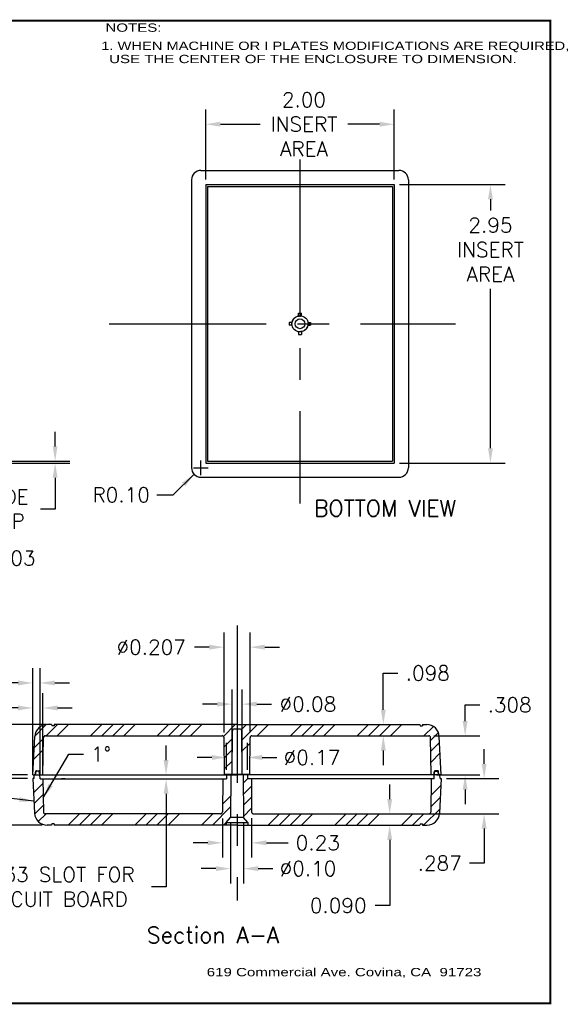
# Model space of a CAD drawing. Extents: x 0.7 to 11, y 0.6 to 8.4.
# Tile 2 of 2: x 6.7 to 11, y 0.6 to 8.4. Entities that reach past the tile are written whole.
import ezdxf
from ezdxf.enums import TextEntityAlignment as Align

# ---------------------------------------------------------------- set-up
doc = ezdxf.new("R2010")
doc.units = 0
doc.header["$MEASUREMENT"] = 0
doc.linetypes.add('CENTER', pattern=[2, 1.25, -0.25, 0.25, -0.25])
doc.linetypes.add('HIDDEN2', pattern=[0.1875, 0.125, -0.0625])
doc.layers.get('0').update_dxf_attribs({"linetype": 'CONTINUOUS'})
doc.layers.get('DEFPOINTS').update_dxf_attribs({"linetype": 'CONTINUOUS'})
for name, color, linetype in [('CN', 7, 'CENTER'), ('DIM', 7, 'CONTINUOUS'), ('F', 4, 'CONTINUOUS'), ('NOTES', 7, 'CONTINUOUS'), ('OBJECT_A', 7, 'CONTINUOUS'), ('OBJECT_B', 7, 'CONTINUOUS'), ('TEXT_1', 7, 'CONTINUOUS')]:
    doc.layers.add(name, color=color, linetype=linetype)
doc.styles.add('ADDRESS', font='swissli.ttf', dxfattribs={"width": 1.3, "height": 0.07})
doc.styles.add('ASHADE', font='simplex.shx')
doc.dimstyles.new('STANDARD_1-1', dxfattribs={"dimscale": 0.65, "dimtxt": 0.18, "dimasz": 0.18, "dimexe": 0.18, "dimexo": 0.0625, "dimgap": 0.09, "dimtad": 0, "dimtih": 1, "dimtoh": 1, "dimzin": 0, "dimdsep": 46, "dimtxsty": 'ASHADE', "dimcen": 0.09, "dimadec": 0, "dimazin": 0, "dimtfac": 1, "dimtdec": 8, "dimtofl": 0, "dimtmove": 0, "dimatfit": 3, "dimfxl": 0, "dimtolj": 1, "dimtzin": 0, "dimarcsym": 0})
doc.dimstyles.new('STANDARD_1-1-333', dxfattribs={"dimscale": 0.65, "dimtxt": 0.18, "dimasz": 0.18, "dimexe": 0.18, "dimexo": 0.0625, "dimgap": 0.09, "dimtad": 0, "dimtih": 1, "dimtoh": 1, "dimlfac": 1.333333, "dimzin": 0, "dimdsep": 46, "dimtxsty": 'ASHADE', "dimcen": 0.09, "dimadec": 0, "dimazin": 0, "dimtfac": 1, "dimtdec": 8, "dimtofl": 0, "dimtmove": 0, "dimatfit": 3, "dimfxl": 0, "dimtolj": 1, "dimtzin": 0, "dimarcsym": 0})

# ---------------------------------------------------------------- blocks, each defined once
blk = doc.blocks.new('*D2')
at = {"color": 0, "linetype": 'ByBlock'}
for p, q in [((11.3856, 23.5056), (12.2272, 23.5056)), ((12.1102, 23.3886), (12.1102, 23.3004)), ((12.1102, 21.4101), (12.1102, 22.6764)), ((11.3856, 21.2931), (12.2272, 21.2931))]:
    blk.add_line(p, q, dxfattribs=at)
for points in [[(12.0907, 23.3886), (12.1297, 23.3886), (12.1102, 23.5056)], [(12.0907, 21.4101), (12.1297, 21.4101), (12.1102, 21.2931)]]:
    blk.add_solid(points, dxfattribs=at)
at = {"layer": 'DEFPOINTS', "color": 0, "linetype": 'ByBlock'}
for p in [(11.3449, 23.5056), (11.3449, 21.2931), (12.1102, 21.2931)]:
    blk.add_point(p, dxfattribs=at)
at = {"color": 0, "linetype": 'ByBlock', "insert": (12.1102, 22.9884), "char_height": 0.117, "attachment_point": 5, "style": 'ASHADE'}
blk.add_mtext('\\A1;2.95\\PINSERT\\PAREA', dxfattribs=at)
blk = doc.blocks.new('*D3')
at = {"color": 0, "linetype": 'ByBlock'}
for p, q in [((8.2177, 6.8271), (8.2177, 7.3832)), ((9.7177, 6.8271), (9.7177, 7.3832)), ((8.3347, 7.2662), (8.6513, 7.2662)), ((9.6007, 7.2662), (9.3477, 7.2662))]:
    blk.add_line(p, q, dxfattribs=at)
for points in [[(8.3347, 7.2857), (8.3347, 7.2467), (8.2177, 7.2662)], [(9.6007, 7.2857), (9.6007, 7.2467), (9.7177, 7.2662)]]:
    blk.add_solid(points, dxfattribs=at)
at = {"layer": 'DEFPOINTS', "color": 0, "linetype": 'ByBlock'}
for p in [(8.2177, 7.2662), (8.2177, 6.7865), (9.7177, 6.7865)]:
    blk.add_point(p, dxfattribs=at)
at = {"color": 0, "linetype": 'ByBlock', "insert": (8.9995, 7.2662), "char_height": 0.117, "attachment_point": 5, "style": 'ASHADE'}
blk.add_mtext('\\A1;2.00\\PINSERT\\PAREA', dxfattribs=at)
blk = doc.blocks.new('*D4')
at = {"color": 0, "linetype": 'ByBlock'}
for p, q in [((6.1302, 21.4251), (6.1302, 21.5421)), ((5.2123, 21.3081), (6.2472, 21.3081)), ((5.2273, 21.2931), (6.2472, 21.2931)), ((6.1302, 21.1761), (6.1302, 20.9275)), ((6.1302, 20.9275), (6.0132, 20.9275))]:
    blk.add_line(p, q, dxfattribs=at)
for points in [[(6.1107, 21.4251), (6.1497, 21.4251), (6.1302, 21.3081)], [(6.1107, 21.1761), (6.1497, 21.1761), (6.1302, 21.2931)]]:
    blk.add_solid(points, dxfattribs=at)
at = {"layer": 'DEFPOINTS', "color": 0, "linetype": 'ByBlock'}
for p in [(5.1717, 21.3081), (5.1867, 21.2931), (6.1302, 21.3081)]:
    blk.add_point(p, dxfattribs=at)
at = {"color": 0, "linetype": 'ByBlock', "insert": (5.523, 20.9275), "char_height": 0.117, "attachment_point": 5, "style": 'ASHADE'}
blk.add_mtext('\\A1;0.02 WIDE\\P.01 DEEP', dxfattribs=at)
blk = doc.blocks.new('*D5')
at = {"color": 0, "linetype": 'ByBlock'}
for p, q in [((5.9869, 19.3524), (5.9869, 19.4694)), ((5.9869, 19.4694), (6.1039, 19.4694)), ((5.8817, 19.2354), (6.1039, 19.2354)), ((5.8817, 19.2129), (6.1039, 19.2129)), ((5.9869, 19.0959), (5.9869, 18.9789))]:
    blk.add_line(p, q, dxfattribs=at)
for points in [[(5.9674, 19.3524), (6.0064, 19.3524), (5.9869, 19.2354)], [(5.9674, 19.0959), (6.0064, 19.0959), (5.9869, 19.2129)]]:
    blk.add_solid(points, dxfattribs=at)
at = {"layer": 'DEFPOINTS', "color": 0, "linetype": 'ByBlock'}
for p in [(5.8411, 19.2354), (5.8411, 19.2129), (5.9869, 19.2129)]:
    blk.add_point(p, dxfattribs=at)
at = {"color": 0, "linetype": 'ByBlock', "insert": (6.3407, 19.4694), "char_height": 0.117, "attachment_point": 5, "style": 'ASHADE'}
blk.add_mtext('\\A1;0.03', dxfattribs=at)
blk = doc.blocks.new('*D7')
at = {"color": 0, "linetype": 'ByBlock'}
for p, q in [((7.0553, 2.4731), (7.0553, 3.0811)), ((7.1353, 2.4731), (7.1353, 3.0811)), ((6.9383, 2.9641), (6.6235, 2.9641)), ((7.2523, 2.9641), (7.3693, 2.9641))]:
    blk.add_line(p, q, dxfattribs=at)
for points in [[(6.9383, 2.9836), (6.9383, 2.9446), (7.0553, 2.9641)], [(7.2523, 2.9836), (7.2523, 2.9446), (7.1353, 2.9641)]]:
    blk.add_solid(points, dxfattribs=at)
at = {"layer": 'DEFPOINTS', "color": 0, "linetype": 'ByBlock'}
for p in [(7.0553, 2.9641), (7.0553, 2.4324), (7.1353, 2.4324)]:
    blk.add_point(p, dxfattribs=at)
at = {"color": 0, "linetype": 'ByBlock', "insert": (6.331, 2.9641), "char_height": 0.117, "attachment_point": 5, "style": 'ASHADE'}
blk.add_mtext('\\A1;0.080', dxfattribs=at)
blk = doc.blocks.new('*D8')
at = {"color": 0, "linetype": 'ByBlock'}
for p, q in [((8.3837, 2.4437), (8.3837, 2.6583)), ((8.5507, 2.4437), (8.5507, 2.6583)), ((8.2667, 2.5413), (8.1497, 2.5413)), ((8.6677, 2.5413), (8.7847, 2.5413))]:
    blk.add_line(p, q, dxfattribs=at)
for points in [[(8.2667, 2.5608), (8.2667, 2.5218), (8.3837, 2.5413)], [(8.6677, 2.5608), (8.6677, 2.5218), (8.5507, 2.5413)]]:
    blk.add_solid(points, dxfattribs=at)
at = {"layer": 'DEFPOINTS', "color": 0, "linetype": 'ByBlock'}
for p in [(8.5507, 2.5413), (8.3837, 2.4031), (8.5507, 2.4031)]:
    blk.add_point(p, dxfattribs=at)
at = {"color": 0, "linetype": 'ByBlock', "insert": (9.0633, 2.5413), "char_height": 0.117, "attachment_point": 5, "style": 'ASHADE'}
blk.add_mtext('\\A1;∅0.17', dxfattribs=at)
blk = doc.blocks.new('*D9')
at = {"color": 0, "linetype": 'ByBlock'}
for p, q in [((10.2571, 18.9263), (10.2571, 19.5596)), ((10.3371, 18.9263), (10.3371, 19.5596)), ((10.1401, 19.4426), (10.0231, 19.4426)), ((10.4541, 19.4426), (10.5711, 19.4426))]:
    blk.add_line(p, q, dxfattribs=at)
for points in [[(10.1401, 19.4621), (10.1401, 19.4231), (10.2571, 19.4426)], [(10.4541, 19.4621), (10.4541, 19.4231), (10.3371, 19.4426)]]:
    blk.add_solid(points, dxfattribs=at)
at = {"layer": 'DEFPOINTS', "color": 0, "linetype": 'ByBlock'}
for p in [(10.3371, 19.4426), (10.2571, 18.8856), (10.3371, 18.8856)]:
    blk.add_point(p, dxfattribs=at)
at = {"color": 0, "linetype": 'ByBlock', "insert": (10.8609, 19.4426), "char_height": 0.117, "attachment_point": 5, "style": 'ASHADE'}
blk.add_mtext('\\A1;∅0.08', dxfattribs=at)
blk = doc.blocks.new('*D10')
at = {"color": 0, "linetype": 'ByBlock'}
for p, q in [((8.6286, 2.0537), (8.6286, 1.5702)), ((8.732, 2.0537), (8.732, 1.5702)), ((8.5116, 1.6872), (8.3946, 1.6872)), ((8.849, 1.6872), (8.966, 1.6872))]:
    blk.add_line(p, q, dxfattribs=at)
for points in [[(8.5116, 1.7067), (8.5116, 1.6677), (8.6286, 1.6872)], [(8.849, 1.7067), (8.849, 1.6677), (8.732, 1.6872)]]:
    blk.add_solid(points, dxfattribs=at)
at = {"layer": 'DEFPOINTS', "color": 0, "linetype": 'ByBlock'}
for p in [(8.6286, 2.0943), (8.732, 2.0943), (8.732, 1.6872)]:
    blk.add_point(p, dxfattribs=at)
at = {"color": 0, "linetype": 'ByBlock', "insert": (9.2446, 1.6872), "char_height": 0.117, "attachment_point": 5, "style": 'ASHADE'}
blk.add_mtext('\\A1;∅0.10', dxfattribs=at)
blk = doc.blocks.new('*D11')
at = {"color": 0, "linetype": 'ByBlock'}
for p, q in [((7.9029, 2.5201), (7.9029, 2.6371)), ((7.3157, 2.4031), (8.0199, 2.4031)), ((7.3157, 2.3701), (8.0199, 2.3701)), ((7.9029, 2.2531), (7.9029, 1.5129)), ((7.9029, 1.5129), (7.7859, 1.5129))]:
    blk.add_line(p, q, dxfattribs=at)
for points in [[(7.8834, 2.5201), (7.9224, 2.5201), (7.9029, 2.4031)], [(7.8834, 2.2531), (7.9224, 2.2531), (7.9029, 2.3701)]]:
    blk.add_solid(points, dxfattribs=at)
at = {"layer": 'DEFPOINTS', "color": 0, "linetype": 'ByBlock'}
for p in [(7.2751, 2.4031), (7.2751, 2.3701), (7.9029, 2.3701)]:
    blk.add_point(p, dxfattribs=at)
at = {"color": 0, "linetype": 'ByBlock', "insert": (7.0059, 1.5129), "char_height": 0.117, "attachment_point": 5, "style": 'ASHADE'}
blk.add_mtext('\\A1;0.033 SLOT FOR\\PCIRCUIT BOARD', dxfattribs=at)
blk = doc.blocks.new('*D12')
at = {"color": 0, "linetype": 'ByBlock'}
for p, q in [((8.1802, 4.7848), (8.1802, 4.9018)), ((7.9578, 4.6288), (8.1262, 4.7913)), ((8.1217, 4.8433), (8.2387, 4.8433)), ((7.8296, 4.6288), (7.9578, 4.6288))]:
    blk.add_line(p, q, dxfattribs=at)
blk.add_solid([(8.0284, 4.7241), (8.0555, 4.696), (8.1262, 4.7913)], dxfattribs=at)
at = {"layer": 'DEFPOINTS', "color": 0, "linetype": 'ByBlock'}
for p in [(8.1262, 4.7913), (8.1802, 4.8433)]:
    blk.add_point(p, dxfattribs=at)
at = {"color": 0, "linetype": 'ByBlock', "insert": (7.5455, 4.6288), "char_height": 0.117, "attachment_point": 5, "style": 'ASHADE'}
blk.add_mtext('\\A1;R0.10', dxfattribs=at)
blk = doc.blocks.new('*D20')
at = {"color": 0, "linetype": 'ByBlock'}
for p, q in [((9.6305, 2.9201), (9.6305, 3.2123)), ((9.6305, 3.2123), (9.7475, 3.2123)), ((9.637, 2.8031), (9.7475, 2.8031)), ((9.637, 2.7131), (9.7475, 2.7131)), ((9.6305, 2.5961), (9.6305, 2.4791))]:
    blk.add_line(p, q, dxfattribs=at)
for points in [[(9.611, 2.9201), (9.65, 2.9201), (9.6305, 2.8031)], [(9.611, 2.5961), (9.65, 2.5961), (9.6305, 2.7131)]]:
    blk.add_solid(points, dxfattribs=at)
at = {"layer": 'DEFPOINTS', "color": 0, "linetype": 'ByBlock'}
for p in [(9.5963, 2.8031), (9.5963, 2.7131), (9.6305, 2.7131)]:
    blk.add_point(p, dxfattribs=at)
at = {"color": 0, "linetype": 'ByBlock', "insert": (9.9842, 3.2123), "char_height": 0.117, "attachment_point": 5, "style": 'ASHADE'}
blk.add_mtext('\\A1;.098', dxfattribs=at)
blk = doc.blocks.new('*D21')
at = {"color": 0, "linetype": 'ByBlock'}
for p, q in [((8.5641, 2.0867), (8.5641, 1.7754)), ((8.7964, 2.0887), (8.7964, 1.7754)), ((8.4471, 1.8924), (8.3301, 1.8924)), ((8.9134, 1.8924), (9.0862, 1.8924))]:
    blk.add_line(p, q, dxfattribs=at)
for points in [[(8.4471, 1.9119), (8.4471, 1.8729), (8.5641, 1.8924)], [(8.9134, 1.9119), (8.9134, 1.8729), (8.7964, 1.8924)]]:
    blk.add_solid(points, dxfattribs=at)
at = {"layer": 'DEFPOINTS', "color": 0, "linetype": 'ByBlock'}
for p in [(8.5641, 2.1273), (8.7964, 2.1293), (8.7964, 1.8924)]:
    blk.add_point(p, dxfattribs=at)
at = {"color": 0, "linetype": 'ByBlock', "insert": (9.3229, 1.8924), "char_height": 0.117, "attachment_point": 5, "style": 'ASHADE'}
blk.add_mtext('\\A1;0.23', dxfattribs=at)
blk = doc.blocks.new('A$C58B85AA6')
at = {"layer": 'NOTES', "color": 7, "style": 'ADDRESS', "width": 1.3}
for s, p in [('NOTES:', (0.1312, 0.3115)), ('1. WHEN MACHINE OR I PLATES MODIFICATIONS ARE REQUIRED,', (0.0976, 0.1671)), ('   USE THE CENTER OF THE ENCLOSURE TO DIMENSION.', (0.0609, 0.0622))]:
    blk.add_text(s, height=0.066, dxfattribs=at).set_placement(p)
blk = doc.blocks.new('*D23')
at = {"color": 0, "linetype": 'ByBlock'}
for p, q in [((7.0553, 2.4431), (7.0553, 3.2797)), ((7.1136, 2.4401), (7.1136, 3.2797)), ((6.9383, 3.1627), (6.6006, 3.1627)), ((7.2306, 3.1627), (7.3476, 3.1627))]:
    blk.add_line(p, q, dxfattribs=at)
for points in [[(6.9383, 3.1822), (6.9383, 3.1432), (7.0553, 3.1627)], [(7.2306, 3.1822), (7.2306, 3.1432), (7.1136, 3.1627)]]:
    blk.add_solid(points, dxfattribs=at)
at = {"layer": 'DEFPOINTS', "color": 0, "linetype": 'ByBlock'}
for p in [(7.1136, 3.1627), (7.0553, 2.4024), (7.1136, 2.3994)]:
    blk.add_point(p, dxfattribs=at)
at = {"color": 0, "linetype": 'ByBlock', "insert": (6.3666, 3.1627), "char_height": 0.117, "attachment_point": 5, "style": 'ASHADE'}
blk.add_mtext('\\A1;0.06', dxfattribs=at)
blk = doc.blocks.new('*D24')
at = {"color": 0, "linetype": 'ByBlock'}
for p, q in [((8.5767, 2.7682), (8.5767, 3.5641)), ((8.7838, 2.7682), (8.7838, 3.5641)), ((8.4597, 3.4471), (8.3427, 3.4471)), ((8.9008, 3.4471), (9.0178, 3.4471))]:
    blk.add_line(p, q, dxfattribs=at)
for points in [[(8.4597, 3.4666), (8.4597, 3.4276), (8.5767, 3.4471)], [(8.9008, 3.4666), (8.9008, 3.4276), (8.7838, 3.4471)]]:
    blk.add_solid(points, dxfattribs=at)
at = {"layer": 'DEFPOINTS', "color": 0, "linetype": 'ByBlock'}
for p in [(8.7838, 3.4471), (8.5767, 2.7276), (8.7838, 2.7276)]:
    blk.add_point(p, dxfattribs=at)
at = {"color": 0, "linetype": 'ByBlock', "insert": (7.9973, 3.4471), "char_height": 0.117, "attachment_point": 5, "style": 'ASHADE'}
blk.add_mtext('\\A1;∅0.207', dxfattribs=at)
blk = doc.blocks.new('*D25')
at = {"color": 0, "linetype": 'ByBlock'}
for p, q in [((10.4328, 2.4901), (10.4328, 2.6071)), ((10.1328, 2.3731), (10.5498, 2.3731)), ((9.9933, 2.0931), (10.5498, 2.0931)), ((10.4328, 1.9761), (10.4328, 1.7009)), ((10.4328, 1.7009), (10.3158, 1.7009))]:
    blk.add_line(p, q, dxfattribs=at)
for points in [[(10.4133, 2.4901), (10.4523, 2.4901), (10.4328, 2.3731)], [(10.4133, 1.9761), (10.4523, 1.9761), (10.4328, 2.0931)]]:
    blk.add_solid(points, dxfattribs=at)
at = {"layer": 'DEFPOINTS', "color": 0, "linetype": 'ByBlock'}
for p in [(10.0922, 2.3731), (9.9527, 2.0931), (10.4328, 2.0931)]:
    blk.add_point(p, dxfattribs=at)
at = {"color": 0, "linetype": 'ByBlock', "insert": (10.079, 1.7009), "char_height": 0.117, "attachment_point": 5, "style": 'ASHADE'}
blk.add_mtext('\\A1;.287', dxfattribs=at)
blk = doc.blocks.new('*D26')
at = {"color": 0, "linetype": 'ByBlock'}
for p, q in [((10.2817, 2.8301), (10.2817, 2.9595)), ((10.2817, 2.9595), (10.3987, 2.9595)), ((10.0327, 2.7131), (10.3987, 2.7131)), ((10.0528, 2.4031), (10.3987, 2.4031)), ((10.2817, 2.2861), (10.2817, 2.1691))]:
    blk.add_line(p, q, dxfattribs=at)
for points in [[(10.2622, 2.8301), (10.3012, 2.8301), (10.2817, 2.7131)], [(10.2622, 2.2861), (10.3012, 2.2861), (10.2817, 2.4031)]]:
    blk.add_solid(points, dxfattribs=at)
at = {"layer": 'DEFPOINTS', "color": 0, "linetype": 'ByBlock'}
for p in [(9.9921, 2.7131), (10.2817, 2.7131), (10.0122, 2.4031)]:
    blk.add_point(p, dxfattribs=at)
at = {"color": 0, "linetype": 'ByBlock', "insert": (10.6355, 2.9595), "char_height": 0.117, "attachment_point": 5, "style": 'ASHADE'}
blk.add_mtext('\\A1;.308', dxfattribs=at)
blk = doc.blocks.new('*D27')
at = {"color": 0, "linetype": 'ByBlock'}
for p, q in [((6.8016, 2.3731), (5.7776, 2.3731)), ((5.8946, 2.2561), (5.8946, 2.1201)), ((6.9159, 2.0031), (5.7776, 2.0031)), ((5.8946, 2.0031), (5.8946, 1.86)), ((5.8946, 1.86), (5.7776, 1.86))]:
    blk.add_line(p, q, dxfattribs=at)
for points in [[(5.8751, 2.2561), (5.9141, 2.2561), (5.8946, 2.3731)], [(5.8751, 2.1201), (5.9141, 2.1201), (5.8946, 2.0031)]]:
    blk.add_solid(points, dxfattribs=at)
at = {"layer": 'DEFPOINTS', "color": 0, "linetype": 'ByBlock'}
for p in [(6.8422, 2.3731), (5.8946, 2.0031), (6.9565, 2.0031)]:
    blk.add_point(p, dxfattribs=at)
at = {"color": 0, "linetype": 'ByBlock', "insert": (5.5408, 1.86), "char_height": 0.117, "attachment_point": 5, "style": 'ASHADE'}
blk.add_mtext('\\A1;.380', dxfattribs=at)
blk = doc.blocks.new('*D28')
at = {"color": 0, "linetype": 'ByBlock'}
for p, q in [((5.112, 2.8031), (5.112, 2.9704)), ((5.112, 2.9704), (5.229, 2.9704)), ((6.9516, 2.8031), (4.995, 2.8031)), ((5.112, 2.5201), (5.112, 2.6861)), ((6.8016, 2.4031), (4.995, 2.4031))]:
    blk.add_line(p, q, dxfattribs=at)
for points in [[(5.0925, 2.6861), (5.1315, 2.6861), (5.112, 2.8031)], [(5.0925, 2.5201), (5.1315, 2.5201), (5.112, 2.4031)]]:
    blk.add_solid(points, dxfattribs=at)
at = {"layer": 'DEFPOINTS', "color": 0, "linetype": 'ByBlock'}
for p in [(5.112, 2.8031), (6.9922, 2.8031), (6.8422, 2.4031)]:
    blk.add_point(p, dxfattribs=at)
at = {"color": 0, "linetype": 'ByBlock', "insert": (5.5215, 2.9704), "char_height": 0.117, "attachment_point": 5, "style": 'ASHADE'}
blk.add_mtext('\\A1;0.400', dxfattribs=at)
blk = doc.blocks.new('*D29')
at = {"color": 0, "linetype": 'ByBlock'}
for p, q in [((9.6816, 2.2101), (9.6816, 2.3271)), ((9.6398, 2.0931), (9.7986, 2.0931)), ((9.6398, 2.0031), (9.7986, 2.0031)), ((9.6816, 1.8861), (9.6816, 1.3647)), ((9.6816, 1.3647), (9.5646, 1.3647))]:
    blk.add_line(p, q, dxfattribs=at)
for points in [[(9.6621, 2.2101), (9.7011, 2.2101), (9.6816, 2.0931)], [(9.6621, 1.8861), (9.7011, 1.8861), (9.6816, 2.0031)]]:
    blk.add_solid(points, dxfattribs=at)
at = {"layer": 'DEFPOINTS', "color": 0, "linetype": 'ByBlock'}
for p in [(9.5991, 2.0931), (9.5991, 2.0031), (9.6816, 2.0031)]:
    blk.add_point(p, dxfattribs=at)
at = {"color": 0, "linetype": 'ByBlock', "insert": (9.2721, 1.3647), "char_height": 0.117, "attachment_point": 5, "style": 'ASHADE'}
blk.add_mtext('\\A1;0.090', dxfattribs=at)

msp = doc.modelspace()

# ---------------------------------------------------------------- hatches: boundary and pattern name
at = {"layer": 'TEXT_1'}
h = msp.add_hatch(dxfattribs=at)
h.set_pattern_fill('ANSI34', color=256, scale=0.5, style=0)
h.set_pattern_definition([(45, (-0.21307, -0.02937), (-0.265165, 0.265165), []), (45, (-0.1247, -0.02937), (-0.265165, 0.265165), []), (45, (-0.0363, -0.02937), (-0.265165, 0.265165), []), (45, (0.0521, -0.02937), (-0.265165, 0.265165), [])])
h.paths.add_polyline_path([(8.4453, 2.7671), (8.4672, 2.7671), (8.4672, 2.8031), (7.0122, 2.8031), (7.0113, 2.7931), (6.9931, 2.7931), (6.9922, 2.8031), (6.9581, 2.8031, 0.39896), (6.8582, 2.7083), (6.8422, 2.4031), (6.8608, 2.4031), (6.8659, 2.4319, -0.36397), (6.8708, 2.4361), (6.8918, 2.4361, -0.36397), (6.8967, 2.4319), (6.9018, 2.4031), (6.9222, 2.4031), (6.9274, 2.6983, -0.409111), (6.9424, 2.7131), (8.3487, 2.7131, -0.41163), (8.3637, 2.6982), (8.3662, 2.408), (8.4272, 2.408), (8.4303, 2.7522, -0.411631)])
h.paths.add_polyline_path([(9.9764, 2.8031), (9.9422, 2.8031), (9.9413, 2.7931), (9.9231, 2.7931), (9.9222, 2.8031), (8.4672, 2.8031), (8.4672, 2.7671), (8.4892, 2.7671, -0.411631), (8.5042, 2.7522), (8.5072, 2.408), (8.5682, 2.408), (8.5708, 2.6982, -0.41163), (8.5858, 2.7131), (9.9921, 2.7131, -0.409111), (10.0071, 2.6983), (10.0122, 2.4031), (10.0326, 2.4031), (10.0377, 2.4319, -0.36397), (10.0427, 2.4361), (10.0636, 2.4361, -0.36397), (10.0686, 2.4319), (10.0736, 2.4031), (10.0806, 2.4031), (10.0922, 2.4031), (10.0762, 2.7083, 0.39896)])
h.paths.add_polyline_path([(10.0778, 2.0978), (10.0922, 2.3731), (10.0822, 2.3731), (10.0806, 2.4031), (10.0706, 2.4031), (10.0356, 2.4031), (10.0339, 2.3701), (10.0121, 2.3701), (10.0075, 2.1078, -0.409111), (9.9925, 2.0931), (8.5983, 2.0931, -0.41166), (8.5833, 2.1079), (8.581, 2.3701), (8.551, 2.3701), (8.5507, 2.4031), (8.516, 2.4031), (8.5189, 2.0649), (8.5532, 2.0241), (8.5532, 2.0031), (9.9222, 2.0031), (9.9231, 2.0131), (9.9413, 2.0131), (9.9422, 2.0031), (9.9779, 2.0031, 0.39896)])
h.paths.add_polyline_path([(8.4155, 2.0649), (8.4185, 2.4031), (8.3837, 2.4031), (8.3834, 2.3701), (8.3534, 2.3701), (8.3511, 2.1079, -0.41166), (8.3361, 2.0931), (6.942, 2.0931, -0.409111), (6.927, 2.1078), (6.9224, 2.3701), (6.9005, 2.3701), (6.8988, 2.4031), (6.8538, 2.4031), (6.8522, 2.3731), (6.8422, 2.3731), (6.8566, 2.0978, 0.39896), (6.9565, 2.0031), (6.9922, 2.0031), (6.9931, 2.0131), (7.0113, 2.0131), (7.0122, 2.0031), (8.3812, 2.0031), (8.3812, 2.0241)])

# ---------------------------------------------------------------- linework, layer by layer
at = {"layer": 'CN'}
for p, q in [((8.9677, 7.2932), (8.9677, 4.5597)), ((7.4493, 5.9871), (10.2062, 5.9871)), ((8.4672, 3.5899), (8.4672, 1.4048))]:
    msp.add_line(p, q, dxfattribs=at)
at = {"layer": 'F', "color": 7, "const_width": 0.0151}
msp.add_lwpolyline([(0.6846, 8.3962), (10.9596, 8.3962), (10.9596, 0.5873), (0.6846, 0.5873)], close=True, dxfattribs=at)
at = {"layer": 'OBJECT_A'}
for p, q in [((8.1802, 7.2058), (9.7552, 7.2058)), ((8.1052, 7.1308), (8.1052, 4.8433)), ((9.8302, 7.1308), (9.8302, 4.8433)), ((8.2177, 7.0933), (8.2177, 4.8808)), ((8.2177, 7.0933), (9.7177, 7.0933)), ((8.2327, 7.0783), (8.2327, 4.8958)), ((8.2327, 7.0783), (9.7027, 7.0783)), ((9.7027, 7.0783), (9.7027, 4.8958)), ((9.7177, 7.0933), (9.7177, 4.8808)), ((8.2177, 4.8808), (9.7177, 4.8808)), ((8.2327, 4.8958), (9.7027, 4.8958)), ((8.1802, 4.7683), (9.7552, 4.7683)), ((6.8638, 2.4031), (6.8684, 2.4289)), ((6.8893, 2.4331), (6.8733, 2.4331)), ((6.8988, 2.4031), (6.8942, 2.4289)), ((10.0356, 2.4031), (10.0402, 2.4289)), ((10.0451, 2.4331), (10.0612, 2.4331)), ((10.0706, 2.4031), (10.0661, 2.4289)), ((6.8522, 2.3731), (6.8422, 2.3731)), ((6.8422, 2.3731), (6.8566, 2.0978)), ((6.8522, 2.3731), (6.8538, 2.4031)), ((6.8638, 2.4031), (6.8538, 2.4031)), ((6.8988, 2.4031), (8.4672, 2.4031)), ((6.9005, 2.3701), (6.8988, 2.4031)), ((6.9005, 2.3701), (8.3834, 2.3701)), ((6.9224, 2.3701), (6.927, 2.1078)), ((7.0697, 2.3701), (7.0997, 2.3701)), ((7.0997, 2.3701), (7.0697, 2.3701)), ((8.3534, 2.3701), (8.3511, 2.1079)), ((8.3837, 2.4031), (8.3834, 2.3701)), ((8.4185, 2.4031), (8.4155, 2.0649)), ((10.0356, 2.4031), (8.4672, 2.4031)), ((8.516, 2.4031), (8.5189, 2.0649)), ((8.5507, 2.4031), (8.551, 2.3701)), ((10.0339, 2.3701), (8.551, 2.3701)), ((8.581, 2.3701), (8.5833, 2.1079)), ((10.0121, 2.3701), (10.0075, 2.1078)), ((10.0339, 2.3701), (10.0356, 2.4031)), ((10.0706, 2.4031), (10.0806, 2.4031)), ((10.0922, 2.3731), (10.0778, 2.0978)), ((10.0822, 2.3731), (10.0806, 2.4031)), ((10.0822, 2.3731), (10.0922, 2.3731)), ((8.3812, 2.0241), (8.4155, 2.0649)), ((8.5189, 2.0649), (8.4155, 2.0649)), ((8.5532, 2.0241), (8.5189, 2.0649)), ((6.9922, 2.0031), (6.9565, 2.0031)), ((6.9931, 2.0131), (6.9922, 2.0031)), ((7.0113, 2.0131), (6.9931, 2.0131)), ((7.0113, 2.0131), (7.0122, 2.0031)), ((8.4672, 2.0031), (7.0122, 2.0031)), ((8.3812, 2.0241), (8.3812, 2.0031)), ((8.3812, 2.0241), (8.5532, 2.0241)), ((8.4672, 2.0031), (9.9222, 2.0031)), ((8.5532, 2.0241), (8.5532, 2.0031)), ((9.9231, 2.0131), (9.9222, 2.0031)), ((9.9231, 2.0131), (9.9413, 2.0131)), ((9.9413, 2.0131), (9.9422, 2.0031)), ((9.9422, 2.0031), (9.9779, 2.0031))]:
    msp.add_line(p, q, dxfattribs=at)
at = {"layer": 'OBJECT_A', "linetype": 'HIDDEN2', "ltscale": 0.25}
for p, q in [((8.9564, 6.0722), (8.9789, 6.0722)), ((8.9564, 6.0487), (8.9564, 6.0722)), ((8.9789, 6.0487), (8.9789, 6.0722)), ((8.8825, 5.9983), (8.8825, 5.9758)), ((8.9061, 5.9983), (8.8825, 5.9983)), ((8.9061, 5.9758), (8.8825, 5.9758)), ((9.0293, 5.9983), (9.0528, 5.9983)), ((9.0293, 5.9758), (9.0528, 5.9758)), ((9.0528, 5.9983), (9.0528, 5.9758)), ((8.9564, 5.9255), (8.9564, 5.902)), ((8.9564, 5.902), (8.9789, 5.902)), ((8.9789, 5.9255), (8.9789, 5.902))]:
    msp.add_line(p, q, dxfattribs=at)
at = {"layer": 'OBJECT_A'}
for radius in [0.0645, 0.0388]:
    msp.add_circle((8.9677, 5.9871), radius, dxfattribs=at)
at = {"layer": 'OBJECT_A', "linetype": 'HIDDEN2', "ltscale": 0.5}
msp.add_circle((8.9677, 5.9871), 0.0626, dxfattribs=at)
at = {"layer": 'OBJECT_A', "linetype": 'HIDDEN2', "ltscale": 0.25}
msp.add_circle((8.9677, 5.9871), 0.0626, dxfattribs=at)
at = {"layer": 'OBJECT_A'}
for centre, radius, start, end in [((8.1802, 7.1308), 0.075, 90, 180), ((9.7552, 7.1308), 0.075, 0, 90), ((8.1802, 4.8433), 0.075, 180, 270), ((9.7552, 4.8433), 0.075, 270, 0), ((6.8733, 2.4281), 0.005, 90, 170), ((6.8893, 2.4281), 0.005, 10, 90), ((10.0451, 2.4281), 0.005, 90, 170), ((10.0612, 2.4281), 0.005, 10, 90), ((6.9565, 2.1031), 0.1, 183, 270), ((9.9779, 2.1031), 0.1, 270, 357)]:
    msp.add_arc(centre, radius, start, end, dxfattribs=at)
at = {"layer": 'OBJECT_B'}
for p, q in [((6.9922, 2.8031), (6.9581, 2.8031)), ((6.9922, 2.8031), (6.9931, 2.7931)), ((7.0113, 2.7931), (6.9931, 2.7931)), ((7.0122, 2.8031), (7.0113, 2.7931)), ((8.4672, 2.8031), (7.0122, 2.8031)), ((8.4272, 2.4081), (8.4303, 2.7522)), ((8.4892, 2.7671), (8.4453, 2.7671)), ((8.4672, 2.8031), (9.9222, 2.8031)), ((8.5072, 2.4081), (8.5042, 2.7522)), ((9.9222, 2.8031), (9.9231, 2.7931)), ((9.9231, 2.7931), (9.9413, 2.7931)), ((9.9422, 2.8031), (9.9413, 2.7931)), ((9.9422, 2.8031), (9.9764, 2.8031)), ((6.8422, 2.4031), (6.8582, 2.7083)), ((6.9222, 2.4031), (6.9274, 2.6983)), ((6.9424, 2.7131), (8.3487, 2.7131)), ((8.3662, 2.408), (8.3637, 2.6982)), ((8.5682, 2.408), (8.5708, 2.6982)), ((8.5858, 2.7131), (9.9921, 2.7131)), ((10.0122, 2.4031), (10.0071, 2.6983)), ((10.0922, 2.4031), (10.0762, 2.7083)), ((6.8608, 2.4031), (6.8659, 2.4319)), ((6.8708, 2.4361), (6.8918, 2.4361)), ((6.9018, 2.4031), (6.8967, 2.4319)), ((10.0326, 2.4031), (10.0377, 2.4319)), ((10.0636, 2.4361), (10.0427, 2.4361)), ((10.0736, 2.4031), (10.0686, 2.4319)), ((6.8422, 2.4031), (8.4672, 2.4031)), ((8.3662, 2.408), (8.5682, 2.408)), ((10.0922, 2.4031), (8.4672, 2.4031)), ((8.3361, 2.0931), (6.942, 2.0931)), ((8.5983, 2.0931), (9.9925, 2.0931))]:
    msp.add_line(p, q, dxfattribs=at)
for centre, radius, start, end in [((6.9581, 2.7031), 0.1, 90, 177), ((8.4453, 2.7521), 0.015, 90, 179.49437), ((8.4892, 2.7521), 0.015, 0.50563, 90), ((9.9764, 2.7031), 0.1, 3, 90), ((6.9424, 2.6981), 0.015, 90, 179), ((8.3487, 2.6981), 0.015, 0.50595, 90), ((8.5858, 2.6981), 0.015, 90, 179.49405), ((9.9921, 2.6981), 0.015, 1, 90), ((6.8708, 2.4311), 0.005, 90, 170), ((6.8918, 2.4311), 0.005, 10, 90), ((10.0427, 2.4311), 0.005, 90, 170), ((10.0636, 2.4311), 0.005, 10, 90)]:
    msp.add_arc(centre, radius, start, end, dxfattribs=at)
at = {"layer": 'TEXT_1'}
for p, q in [((8.3621, 2.6726), (8.3639, 2.6726)), ((8.3496, 2.1335), (8.3514, 2.1335))]:
    msp.add_line(p, q, dxfattribs=at)
for centre, start, end in [((6.942, 2.1081), 181, 270), ((8.3361, 2.1081), 270, 359.5), ((8.5983, 2.1081), 180.5, 270), ((9.9925, 2.1081), 270, 359)]:
    msp.add_arc(centre, 0.015, start, end, dxfattribs=at)

# ---------------------------------------------------------------- block references
msp.add_blockref('A$C58B85AA6', (7.289, 7.9963), dxfattribs=at)

# ---------------------------------------------------------------- texts
at = {"layer": 'DIM', "insert": (9.0798, 4.5853), "char_height": 0.128, "attachment_point": 1, "style": 'ASHADE'}
msp.add_mtext('BOTTOM VIEW', dxfattribs=at)
at = {"layer": 'DIM', "insert": (7.7498, 1.1946), "char_height": 0.128, "width": 1.284096, "attachment_point": 1, "style": 'ASHADE'}
msp.add_mtext('Section A-A', dxfattribs=at)
at = {"layer": 'NOTES', "color": 7, "style": 'ADDRESS', "width": 1.3}
msp.add_text('619 Commercial Ave. Covina, CA  91723', height=0.066, dxfattribs=at).set_placement((9.3185, 0.8312), align=Align.MIDDLE)
at = {"layer": 'TEXT_1', "insert": (7.3051, 2.5678), "char_height": 0.117, "attachment_point": 4, "style": 'ASHADE'}
msp.add_mtext('\\A1;1°', dxfattribs=at)

# ---------------------------------------------------------------- dimensions: what is measured, and where the dimension line sits
at = {"layer": 'TEXT_1'}
for base, p1, p2, text, dimstyle, picture, middle, set_off in [((8.2177, 7.573), (9.7177, 7.0933), (8.2177, 7.0933), '<>\\PINSERT\\PAREA', 'STANDARD_1-1-333', '*D3', (8.9995, 7.573), (0, 0.3068)), ((8.5072, 2.9651), (8.4272, 2.4081), (8.5072, 2.4081), '%%C<>', 'STANDARD_1-1', '*D9', (9.0309, 2.9651), (-1.8299, -16.4776)), ((8.5189, 1.6579), (8.4155, 2.0649), (8.5189, 2.0649), '%%C<>', 'STANDARD_1-1', '*D10', (9.0315, 1.6579), (-0.2131, -0.0294))]:
    dim = msp.add_linear_dim(base=base, p1=p1, p2=p2, text=text, dimstyle=dimstyle, dxfattribs=at)
    dim.commit()
    dim.dimension.update_dxf_attribs({"geometry": picture, "text_midpoint": middle, "dimtype": 160, "insert": set_off})
for base, p1, p2, text, picture, middle, set_off in [((10.483, 4.8808), (9.7177, 7.0933), (9.7177, 4.8808), '<>\\PINSERT\\PAREA', '*D2', (10.483, 6.5761), (-1.6273, -16.4122)), ((7.02, 4.8958), (6.0764, 4.8808), (6.0614, 4.8958), '<> WIDE\\P.01 DEEP', '*D4', (6.4127, 4.5153), (0.8898, -16.4122))]:
    dim = msp.add_linear_dim(base=base, p1=p1, p2=p2, angle=90, text=text, dimstyle='STANDARD_1-1-333', dxfattribs=at)
    dim.commit()
    dim.dimension.update_dxf_attribs({"geometry": picture, "text_midpoint": middle, "dimtype": 160, "insert": set_off})
dim = msp.add_radius_dim(center=(8.1802, 4.8433), mpoint=(8.1262, 4.7913), dimstyle='STANDARD_1-1-333', dxfattribs=at)
dim.commit()
dim.dimension.update_dxf_attribs({"geometry": '*D12', "text_midpoint": (7.5455, 4.6288), "dimtype": 164})
dim = msp.add_linear_dim(base=(6.3347, 3.8684), p1=(6.1889, 3.8909), p2=(6.1889, 3.8684), angle=90, dimstyle='STANDARD_1-1-333', dxfattribs=at)
dim.commit()
dim.dimension.update_dxf_attribs({"geometry": '*D5', "text_midpoint": (6.6885, 4.1249), "dimtype": 160, "insert": (0.3478, -15.3445)})
dim = msp.add_linear_dim(base=(8.5708, 3.4178), p1=(8.3637, 2.6982), p2=(8.5708, 2.6982), text='%%C<>', dimstyle='STANDARD_1-1-333', override={"dimdec": 3, "dimlfac": 1}, dxfattribs=at)
dim.commit()
dim.dimension.update_dxf_attribs({"geometry": '*D24', "text_midpoint": (7.7842, 3.4178), "dimtype": 160, "insert": (-0.2131, -0.0294)})
for base, p1, p2, text, dimstyle, override, picture, middle in [((9.6305, 2.7131), (9.5963, 2.8031), (9.5963, 2.7131), '.098', 'STANDARD_1-1-333', {"dimdec": 3, "dimlfac": 1}, '*D20', (9.9842, 3.2123)), ((10.2817, 2.7131), (10.0122, 2.4031), (9.9921, 2.7131), '.308', 'STANDARD_1-1-333', {"dimdec": 3, "dimlfac": 1}, '*D26', (10.6355, 2.9595)), ((7.9029, 2.3701), (7.2751, 2.4031), (7.2751, 2.3701), '<> SLOT FOR\\PCIRCUIT BOARD', 'STANDARD_1-1', {"dimdec": 3}, '*D11', (7.0059, 1.5129)), ((10.4328, 2.0931), (10.0922, 2.3731), (9.9527, 2.0931), '.287', 'STANDARD_1-1-333', {"dimdec": 3, "dimlfac": 1}, '*D25', (10.079, 1.7009)), ((5.8946, 2.0031), (6.8422, 2.3731), (6.9565, 2.0031), '.380', 'STANDARD_1-1-333', {"dimdec": 3, "dimlfac": 1}, '*D27', (5.5408, 1.86))]:
    dim = msp.add_linear_dim(base=base, p1=p1, p2=p2, angle=90, text=text, dimstyle=dimstyle, override=override, dxfattribs=at)
    dim.commit()
    dim.dimension.update_dxf_attribs({"geometry": picture, "text_midpoint": middle, "dimtype": 160})
for base, p1, p2, picture, middle in [((6.9005, 3.1333), (6.8422, 2.3731), (6.9005, 2.3701), '*D23', (6.1535, 3.1333)), ((8.5834, 1.8631), (8.3511, 2.0979), (8.5834, 2.1), '*D21', (9.1099, 1.8631))]:
    dim = msp.add_linear_dim(base=base, p1=p1, p2=p2, dimstyle='STANDARD_1-1', dxfattribs=at)
    dim.commit()
    dim.dimension.update_dxf_attribs({"geometry": picture, "text_midpoint": middle, "dimtype": 160, "insert": (-0.2131, -0.0294)})
dim = msp.add_linear_dim(base=(6.8422, 2.9348), p1=(6.9222, 2.4031), p2=(6.8422, 2.4031), dimstyle='STANDARD_1-1', override={"dimdec": 3}, dxfattribs=at)
dim.commit()
dim.dimension.update_dxf_attribs({"geometry": '*D7', "text_midpoint": (6.1179, 2.9348), "dimtype": 160, "insert": (-0.2131, -0.0294)})
for base, p1, p2, picture, middle in [((5.112, 2.8031), (6.8422, 2.4031), (6.9922, 2.8031), '*D28', (5.5215, 2.9704)), ((9.6816, 2.0031), (9.5991, 2.0931), (9.5991, 2.0031), '*D29', (9.2721, 1.3647))]:
    dim = msp.add_linear_dim(base=base, p1=p1, p2=p2, angle=90, dimstyle='STANDARD_1-1-333', override={"dimdec": 3, "dimlfac": 1}, dxfattribs=at)
    dim.commit()
    dim.dimension.update_dxf_attribs({"geometry": picture, "text_midpoint": middle, "dimtype": 160})
dim = msp.add_linear_dim(base=(8.5507, 2.5413), p1=(8.3837, 2.4031), p2=(8.5507, 2.4031), text='%%C<>', dimstyle='STANDARD_1-1', dxfattribs=at)
dim.commit()
dim.dimension.update_dxf_attribs({"geometry": '*D8', "text_midpoint": (9.0633, 2.5413), "dimtype": 160})

# ---------------------------------------------------------------- leaders
at = {"layer": 'TEXT_1', "annotation_type": 0, "has_hookline": 1}
for points, hookline_direction, text_width in [([(6.925, 2.2197), (7.1296, 2.5678), (7.2466, 2.5678)], 0, 0.1114), ([(6.8516, 2.1933), (6.3881, 2.2509)], 1, 0.1337)]:
    msp.add_leader(points, dimstyle='STANDARD_1-1', dxfattribs=dict(at, hookline_direction=hookline_direction, text_width=text_width))

doc.saveas('drawing.dxf')
